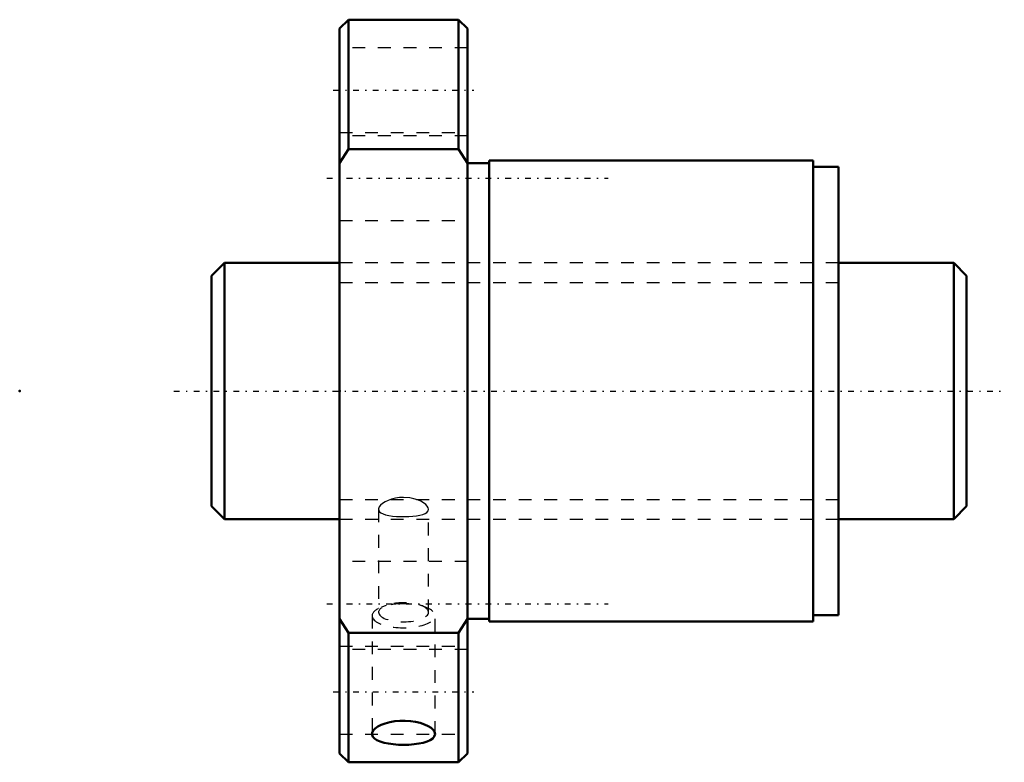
# Model space of a CAD drawing. Header units: millimetres. Extents: x -25 to 51.9, y -29 to 29.
import ezdxf

# ---------------------------------------------------------------- set-up
doc = ezdxf.new("R2010")
doc.units = ezdxf.units.MM
doc.linetypes.add('Center', pattern=[1.5, 0.45, -0.5, 0.05, -0.5])
doc.linetypes.add('Dashed', pattern=[2, 1, -1])
for name, color, linetype, lineweight in [('2d ConnectionPoints', 7, 'Continuous', 50), ('AM_0', 7, 'Continuous', 50), ('AM_5', 3, 'Continuous', 25), ('AM_7', 7, 'Center', 25), ('AM_9', 6, 'Dashed', 25)]:
    doc.layers.add(name, color=color, linetype=linetype, lineweight=lineweight)

# ---------------------------------------------------------------- blocks, each defined once
blk = doc.blocks.new('1_SDA_V_serieSDA2010V_3nut_0_in_SDA2010V_3G0_59LC0_0G000__4')
at = {"layer": 'AM_0'}
for p, q in [((0.7, 29), (0, 28.3)), ((9.3, 29), (0.7, 29)), ((0.7, 29), (0.7, 18.894)), ((10, 28.3), (9.3, 29)), ((9.3, 29), (9.3, 18.894)), ((0, 28.3), (0, -28.3)), ((10, 28.3), (10, -28.3)), ((0, 17.801), (0.7, 18.894)), ((0.7, 18.894), (9.3, 18.894)), ((9.3, 18.894), (10, 17.801)), ((11.7, 17.8), (10, 17.8)), ((11.7, 18), (11.7, -18)), ((37, 18), (11.7, 18)), ((37, 18), (37, -18)), ((39, 17.5), (37, 17.5)), ((39, 17.5), (39, -17.5)), ((37, -17.5), (39, -17.5)), ((0.7, -18.894), (0, -17.801)), ((10, -17.801), (9.3, -18.894)), ((10, -17.8), (11.7, -17.8)), ((11.7, -18), (37, -18)), ((0.7, -18.894), (0.7, -29)), ((9.3, -18.894), (0.7, -18.894)), ((9.3, -18.894), (9.3, -29)), ((0, -28.3), (0.7, -29)), ((9.3, -29), (10, -28.3)), ((0.7, -29), (9.3, -29))]:
    blk.add_line(p, q, dxfattribs=at)
for points in [[(7.458, -26.793), (7.424, -26.632), (7.32, -26.471), (7.152, -26.315), (6.922, -26.169), (6.638, -26.037), (6.307, -25.927), (5.938, -25.841), (5.543, -25.783), (5.133, -25.757), (4.72, -25.763), (4.315, -25.8), (3.93, -25.867), (3.574, -25.962), (3.259, -26.08), (2.992, -26.217), (2.782, -26.368), (2.636, -26.527), (2.556, -26.689), (2.542, -26.793)], [(2.542, -26.793), (2.546, -26.848), (2.605, -27), (2.732, -27.141), (2.922, -27.268), (3.172, -27.378), (3.473, -27.471), (3.819, -27.543), (4.198, -27.596), (4.6, -27.627), (5.013, -27.637), (5.424, -27.626), (5.823, -27.593), (6.199, -27.54), (6.541, -27.467), (6.841, -27.374), (7.088, -27.262), (7.276, -27.134), (7.4, -26.992), (7.458, -26.793)]]:
    blk.add_lwpolyline(points, dxfattribs=at)
at = {"layer": 'AM_7'}
for p, q in [((-0.5, 23.5), (10.5, 23.5)), ((-1, 16.617), (21, 16.617)), ((-1, -16.617), (21, -16.617)), ((-0.5, -23.5), (10.5, -23.5))]:
    blk.add_line(p, q, dxfattribs=at)
at = {"layer": 'AM_9'}
for p, q in [((10, 26.8), (0, 26.8)), ((0, 20.2), (10, 20.2)), ((10, 19.917), (0, 19.917)), ((0, 13.317), (10, 13.317)), ((39, 10), (0, 10)), ((0, -10), (39, -10)), ((3.05, -9.238), (3.05, -17.282)), ((6.95, -17.282), (6.95, -9.238)), ((10, -13.317), (0, -13.317)), ((3.642, -16.747), (3.287, -16.879)), ((6.713, -16.879), (6.358, -16.747)), ((2.542, -17.554), (2.542, -26.792)), ((7.458, -26.793), (7.458, -17.554)), ((0, -19.917), (10, -19.917)), ((10, -20.2), (0, -20.2)), ((0, -26.8), (10, -26.8))]:
    blk.add_line(p, q, dxfattribs=at)
for points in [[(5, -8.315), (4.676, -8.331), (4.362, -8.376), (4.065, -8.448), (3.795, -8.543), (3.556, -8.658), (3.357, -8.786), (3.203, -8.922), (3.101, -9.06), (3.054, -9.192), (3.05, -9.239)], [(6.95, -9.239), (6.929, -9.125), (6.855, -8.992), (6.73, -8.857), (6.559, -8.727), (6.341, -8.604), (6.086, -8.497), (5.797, -8.41), (5.485, -8.35), (5, -8.315)], [(3.05, -9.239), (3.061, -9.316), (3.122, -9.427), (3.234, -9.524), (3.395, -9.606), (3.6, -9.673), (3.848, -9.726), (4.129, -9.765), (4.436, -9.791), (4.76, -9.805), (5.085, -9.807), (5.407, -9.799), (5.716, -9.78), (6.004, -9.748), (6.268, -9.704), (6.496, -9.645), (6.686, -9.569), (6.827, -9.478), (6.915, -9.372), (6.95, -9.253), (6.95, -9.239)]]:
    blk.add_lwpolyline(points, dxfattribs=at)
for centre, major_axis, start_param, end_param in [((5, -17.554), (2.459, 0), 3.141593, 7.853982), ((5, -17.554), (2.459, 0), 1.570796, 3.141593), ((5, -17.282), (1.95, 0), 0, 3.141593), ((5, -17.282), (1.95, 0), 3.141593, 6.283185)]:
    blk.add_ellipse(centre, major_axis=major_axis, ratio=0.382683, start_param=start_param, end_param=end_param, dxfattribs=at)
blk = doc.blocks.new('2_000SDA2010V_30Shaft_0_in_SDA2010V_3G0_59LC0_0G000__4')
at = {"layer": 'AM_0'}
for p, q in [((-9, 10), (-10, 9)), ((0, 10), (-9, 10)), ((-9, 10), (-9, -10)), ((48, 10), (39, 10)), ((49, 9), (48, 10)), ((48, 10), (48, -10)), ((-10, 9), (-10, -9)), ((49, 9), (49, -9)), ((-10, -9), (-9, -10)), ((48, -10), (49, -9)), ((-9, -10), (0, -10)), ((39, -10), (48, -10))]:
    blk.add_line(p, q, dxfattribs=at)
at = {"layer": 'AM_5', "linetype": 'Dashed'}
for p, q in [((0, 8.4665), (39, 8.4665)), ((0, -8.4665), (39, -8.4665))]:
    blk.add_line(p, q, dxfattribs=at)
at = {"layer": 'AM_7'}
blk.add_line((-12.95, 0), (51.95, 0), dxfattribs=at)
at = {"layer": 'AM_9'}
for p, q in [((39, 10), (0, 10)), ((0, -10), (39, -10))]:
    blk.add_line(p, q, dxfattribs=at)

msp = doc.modelspace()

# ---------------------------------------------------------------- linework, layer by layer
at = {"layer": '2d ConnectionPoints'}
for p in [(-25, 0), (0, 0), (49, 0)]:
    msp.add_point(p, dxfattribs=at)

# ---------------------------------------------------------------- block references
for name in ['1_SDA_V_serieSDA2010V_3nut_0_in_SDA2010V_3G0_59LC0_0G000__4', '2_000SDA2010V_30Shaft_0_in_SDA2010V_3G0_59LC0_0G000__4']:
    msp.add_blockref(name, (0, 0))

doc.saveas('drawing.dxf')
